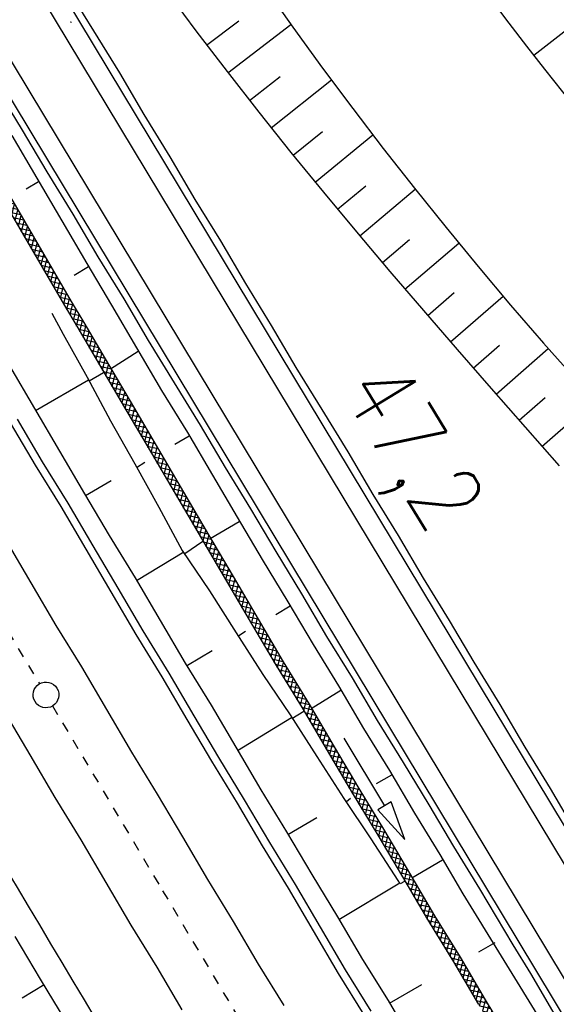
# Model space of a CAD drawing. Extents: x 448150 to 449332, y 437108 to 438384.
# Tile 23 of 172: x 448518 to 448545, y 437792 to 437842. Entities that reach past the tile are written whole.
import ezdxf

# ---------------------------------------------------------------- set-up
doc = ezdxf.new("R2010")
doc.units = 0
doc.header["$LTSCALE"] = 2
doc.header["$MEASUREMENT"] = 0
doc.linetypes.add('ACAD_ISO10W100W', pattern=[0.5, 0.25, -0.25])
doc.linetypes.add('AUSGEZOGEN', pattern=[0])
doc.layers.get('0').update_dxf_attribs({"linetype": 'AUSGEZOGEN'})
for name, color, linetype in [('DB-Bahnachse', 7, 'CONTINUOUS'), ('DB-Bestand', 8, 'CONTINUOUS'), ('DB-Boeschungen', 15, 'CONTINUOUS'), ('DB-Flussumverlegungen', 15, 'CONTINUOUS'), ('DB-Gleisachsen', 7, 'CONTINUOUS'), ('DB-GRABEN', 15, 'AUSGEZOGEN'), ('DB-Kabelanlagen', 15, 'CONTINUOUS'), ('DB-LS-Waende', 15, 'CONTINUOUS'), ('DB-Wegboeschungen', 15, 'CONTINUOUS'), ('DB-Wege', 15, 'CONTINUOUS'), ('SCHLITZRINNE', 200, 'AUSGEZOGEN')]:
    doc.layers.add(name, color=color, linetype=linetype)
doc.styles.add('ROMANS', font='romans.shx', dxfattribs={"width": 0.8})
pattern_1 = [(358.2745, (448649.3639, 437806.4096), (0.045166, 1.49932), [])]

# ---------------------------------------------------------------- blocks, each defined once
blk = doc.blocks.new('*X217')
at = {"color": 0, "linetype": 'ByBlock'}
for p, q in [((-676067, -434763), (-676114, -434716)), ((-675960, -434766), (-675571, -434377)), ((-675739, -434772), (-675934, -434577)), ((-675412, -434781), (-675755, -434438)), ((-675650, -434775), (-675260, -434384)), ((-675087, -434788), (-675496, -434379)), ((-675340, -434782), (-674948, -434390)), ((-674762, -434794), (-675171, -434386)), ((-675028, -434789), (-674636, -434397)), ((-674437, -434801), (-674846, -434393)), ((-674717, -434795), (-674325, -434403)), ((-674113, -434808), (-674521, -434399)), ((-674405, -434802), (-674013, -434410)), ((-673788, -434814), (-674196, -434406)), ((-674093, -434808), (-673701, -434416)), ((-673463, -434821), (-673871, -434413)), ((-673781, -434814), (-673389, -434422)), ((-673138, -434828), (-673546, -434419)), ((-673469, -434821), (-673077, -434429)), ((-672813, -434834), (-673221, -434426)), ((-673158, -434827), (-672766, -434435)), ((-672488, -434841), (-672897, -434433)), ((-672846, -434834), (-672454, -434442)), ((-672163, -434848), (-672572, -434439)), ((-672534, -434840), (-672142, -434448)), ((-671839, -434854), (-672247, -434446)), ((-672222, -434846), (-671830, -434455)), ((-671514, -434861), (-671922, -434453)), ((-671910, -434853), (-671518, -434461)), ((-671599, -434859), (-671207, -434467)), ((-671189, -434868), (-671597, -434459)), ((-671287, -434866), (-670895, -434474)), ((-670864, -434874), (-671272, -434466)), ((-670975, -434872), (-670583, -434480)), ((-670539, -434881), (-670947, -434473)), ((-670663, -434878), (-670271, -434487)), ((-670214, -434888), (-670622, -434479)), ((-670351, -434885), (-669960, -434493)), ((-669889, -434894), (-670298, -434486)), ((-670040, -434891), (-669648, -434499)), ((-669564, -434901), (-669973, -434493)), ((-669728, -434898), (-669336, -434506)), ((-669240, -434908), (-669648, -434499)), ((-669416, -434904), (-669024, -434512)), ((-668915, -434914), (-669323, -434506)), ((-669104, -434910), (-668712, -434519)), ((-668590, -434921), (-668998, -434513)), ((-668792, -434917), (-668401, -434525)), ((-668265, -434928), (-668673, -434519)), ((-668481, -434923), (-668089, -434531)), ((-667940, -434934), (-668348, -434526)), ((-668169, -434930), (-667777, -434538)), ((-667615, -434941), (-668023, -434533)), ((-667857, -434936), (-667465, -434544)), ((-667290, -434948), (-667699, -434539)), ((-667545, -434942), (-667153, -434551)), ((-666966, -434954), (-667374, -434546)), ((-667233, -434949), (-666842, -434557)), ((-666641, -434961), (-667049, -434553)), ((-666922, -434955), (-666530, -434563)), ((-666316, -434968), (-666724, -434559)), ((-666610, -434962), (-666218, -434570)), ((-665991, -434974), (-666399, -434566)), ((-666298, -434968), (-665906, -434576)), ((-665666, -434981), (-666074, -434573)), ((-665986, -434974), (-665594, -434583)), ((-665341, -434988), (-665749, -434579)), ((-665674, -434981), (-665283, -434589)), ((-665016, -434994), (-665424, -434586)), ((-665363, -434987), (-664971, -434595)), ((-664692, -435001), (-665100, -434593)), ((-665051, -434994), (-664659, -434602)), ((-664367, -435008), (-664775, -434600)), ((-664739, -435000), (-664347, -434608)), ((-664042, -435014), (-664450, -434606)), ((-664427, -435006), (-664036, -434615)), ((-663717, -435021), (-664125, -434613)), ((-664115, -435013), (-663724, -434621)), ((-663804, -435019), (-663412, -434628)), ((-663392, -435028), (-663800, -434620)), ((-663492, -435026), (-663100, -434634)), ((-663067, -435034), (-663475, -434626)), ((-663180, -435032), (-662788, -434640)), ((-662742, -435041), (-663150, -434633)), ((-662868, -435038), (-662477, -434647)), ((-662418, -435048), (-662825, -434640)), ((-662556, -435045), (-662165, -434653)), ((-662093, -435054), (-662501, -434646)), ((-662245, -435051), (-661853, -434660)), ((-661768, -435061), (-662176, -434653)), ((-661933, -435058), (-661541, -434666)), ((-661443, -435068), (-661851, -434660)), ((-661621, -435064), (-661229, -434672)), ((-661118, -435074), (-661526, -434666)), ((-661309, -435070), (-660918, -434679)), ((-660793, -435081), (-661201, -434673)), ((-660997, -435077), (-660606, -434685)), ((-660468, -435088), (-660876, -434680)), ((-660686, -435083), (-660294, -434692)), ((-660143, -435094), (-660551, -434686)), ((-660374, -435090), (-659982, -434698)), ((-659819, -435101), (-660226, -434693)), ((-660062, -435096), (-659670, -434704)), ((-659494, -435108), (-659902, -434700)), ((-659750, -435102), (-659359, -434711)), ((-659169, -435114), (-659577, -434706)), ((-659438, -435109), (-659047, -434717)), ((-658844, -435121), (-659252, -434713)), ((-659127, -435115), (-658735, -434724)), ((-658519, -435128), (-658927, -434720)), ((-658815, -435121), (-658423, -434730)), ((-658194, -435134), (-658602, -434726)), ((-658503, -435128), (-658112, -434736)), ((-657869, -435141), (-658277, -434733)), ((-658191, -435134), (-657800, -434743)), ((-657545, -435148), (-657952, -434740)), ((-657879, -435141), (-657488, -434749)), ((-657220, -435154), (-657627, -434746)), ((-657568, -435147), (-657176, -434756)), ((-656895, -435161), (-657303, -434753)), ((-657256, -435153), (-656864, -434762)), ((-656570, -435168), (-656978, -434760)), ((-656944, -435160), (-656553, -434769)), ((-656245, -435174), (-656653, -434766)), ((-656632, -435166), (-656241, -434775)), ((-655920, -435181), (-656328, -434773)), ((-656320, -435173), (-655929, -434781)), ((-656009, -435179), (-655617, -434787)), ((-655596, -435187), (-656003, -434780)), ((-655696, -435185), (-655304, -434793)), ((-655272, -435193), (-655679, -434786)), ((-655384, -435191), (-654992, -434799)), ((-654948, -435199), (-655354, -434792)), ((-655071, -435197), (-654679, -434804)), ((-654624, -435205), (-655030, -434798)), ((-654759, -435202), (-654366, -434810)), ((-654299, -435211), (-654706, -434804)), ((-654446, -435208), (-654054, -434815)), ((-653975, -435217), (-654382, -434810)), ((-654134, -435214), (-653741, -434821)), ((-653651, -435223), (-654059, -434815)), ((-653821, -435219), (-653428, -434826)), ((-653327, -435228), (-653735, -434821)), ((-653509, -435225), (-653115, -434831)), ((-653003, -435234), (-653411, -434826)), ((-653196, -435231), (-652802, -434837)), ((-652679, -435240), (-653087, -434832)), ((-652884, -435237), (-652489, -434842)), ((-652355, -435246), (-652764, -434837)), ((-652572, -435242), (-652176, -434847)), ((-652031, -435252), (-652440, -434843)), ((-651706, -435258), (-652116, -434848)), ((-652259, -435248), (-651864, -434853)), ((-651947, -435254), (-651551, -434859)), ((-651382, -435264), (-651792, -434854)), ((-651634, -435259), (-651239, -434864)), ((-651058, -435270), (-651468, -434860)), ((-651322, -435265), (-650926, -434870)), ((-650734, -435276), (-651144, -434866)), ((-651009, -435271), (-650614, -434876)), ((-650410, -435282), (-650820, -434872)), ((-650697, -435276), (-650301, -434881)), ((-650086, -435288), (-650496, -434878)), ((-650384, -435282), (-649989, -434887)), ((-649762, -435294), (-650172, -434884)), ((-650072, -435288), (-649676, -434893)), ((-649438, -435299), (-649848, -434890)), ((-649759, -435294), (-649364, -434898)), ((-649114, -435305), (-649523, -434896)), ((-649446, -435299), (-649051, -434904)), ((-648790, -435310), (-649199, -434901)), ((-649134, -435304), (-648739, -434910)), ((-648467, -435316), (-648875, -434907)), ((-648821, -435310), (-648426, -434916)), ((-648143, -435321), (-648551, -434913)), ((-648508, -435315), (-648114, -434921)), ((-647819, -435327), (-648227, -434919)), ((-648195, -435320), (-647802, -434927)), ((-647496, -435332), (-647903, -434925)), ((-647882, -435326), (-647489, -434933)), ((-647172, -435338), (-647579, -434931)), ((-647569, -435331), (-647177, -434938)), ((-647256, -435336), (-646864, -434944)), ((-646848, -435344), (-647255, -434937)), ((-646944, -435342), (-646552, -434950)), ((-646524, -435350), (-646930, -434943)), ((-646631, -435348), (-646239, -434956)), ((-646200, -435356), (-646606, -434949)), ((-646319, -435353), (-645927, -434961)), ((-645875, -435362), (-646282, -434955)), ((-646006, -435359), (-645614, -434967)), ((-645551, -435367), (-645958, -434961)), ((-645694, -435365), (-645302, -434973)), ((-645227, -435373), (-645634, -434967)), ((-645381, -435371), (-644989, -434978)), ((-644903, -435379), (-645310, -434973)), ((-645069, -435376), (-644677, -434984)), ((-644579, -435385), (-644986, -434978)), ((-644756, -435382), (-644364, -434990)), ((-644255, -435391), (-644662, -434984)), ((-644444, -435388), (-644052, -434996)), ((-643931, -435397), (-644337, -434990)), ((-644131, -435393), (-643739, -435001)), ((-643607, -435403), (-644013, -434996)), ((-643819, -435399), (-643427, -435007)), ((-643282, -435409), (-643689, -435002)), ((-643506, -435405), (-643114, -435013)), ((-642958, -435415), (-643365, -435008)), ((-643194, -435411), (-642802, -435018)), ((-642634, -435421), (-643041, -435014)), ((-642881, -435416), (-642489, -435024)), ((-642310, -435427), (-642717, -435020)), ((-642569, -435422), (-642177, -435030)), ((-641986, -435433), (-642393, -435026)), ((-642256, -435428), (-641864, -435035)), ((-641662, -435439), (-642069, -435032)), ((-641944, -435433), (-641551, -435040)), ((-641338, -435444), (-641745, -435037)), ((-641631, -435439), (-641238, -435046)), ((-641014, -435450), (-641421, -435043)), ((-641319, -435445), (-640925, -435051)), ((-640690, -435456), (-641098, -435048)), ((-641006, -435450), (-640612, -435056)), ((-640365, -435462), (-640774, -435054)), ((-640694, -435456), (-640300, -435062)), ((-640041, -435468), (-640450, -435059)), ((-640381, -435462), (-639987, -435067)), ((-639717, -435474), (-640126, -435065)), ((-640069, -435468), (-639674, -435072)), ((-639393, -435480), (-639803, -435070)), ((-639756, -435473), (-639361, -435078)), ((-639069, -435486), (-639479, -435076)), ((-639444, -435479), (-639049, -435084)), ((-638745, -435492), (-639155, -435082)), ((-639131, -435485), (-638736, -435090)), ((-638421, -435498), (-638831, -435088)), ((-638819, -435490), (-638424, -435095)), ((-638097, -435504), (-638506, -435094)), ((-638506, -435496), (-638111, -435101)), ((-638194, -435502), (-637799, -435107)), ((-637772, -435510), (-638182, -435100)), ((-637882, -435508), (-637486, -435112)), ((-637448, -435515), (-637858, -435106)), ((-637569, -435513), (-637174, -435118)), ((-637124, -435521), (-637534, -435112)), ((-637257, -435519), (-636861, -435124)), ((-636801, -435527), (-637210, -435117)), ((-636944, -435524), (-636549, -435130)), ((-636477, -435532), (-636886, -435123)), ((-636631, -435530), (-636236, -435135)), ((-636153, -435538), (-636562, -435129)), ((-636318, -435535), (-635924, -435141)), ((-635829, -435543), (-636238, -435135)), ((-636005, -435540), (-635611, -435147)), ((-635506, -435549), (-635913, -435141)), ((-635692, -435546), (-635299, -435152)), ((-635182, -435554), (-635589, -435147)), ((-635379, -435551), (-634986, -435158)), ((-634858, -435560), (-635265, -435153)), ((-635067, -435556), (-634674, -435164)), ((-634537, -435563), (-634941, -435159)), ((-634754, -435562), (-634356, -435164)), ((-634220, -435562), (-634618, -435164)), ((-634436, -435563), (-634037, -435163)), ((-633902, -435562), (-634300, -435164)), ((-634118, -435562), (-633718, -435163)), ((-633584, -435561), (-633982, -435163)), ((-633799, -435562), (-633400, -435162)), ((-633267, -435561), (-633665, -435163)), ((-633480, -435561), (-633081, -435162)), ((-632949, -435560), (-633347, -435162)), ((-633162, -435561), (-632762, -435161)), ((-632631, -435560), (-633029, -435162)), ((-632843, -435560), (-632443, -435161)), ((-632314, -435559), (-632712, -435161)), ((-632524, -435559), (-632125, -435160)), ((-631992, -435562), (-632394, -435161)), ((-632205, -435559), (-631813, -435166)), ((-631668, -435568), (-632075, -435161)), ((-631892, -435564), (-631500, -435172)), ((-631344, -435574), (-631751, -435167)), ((-631580, -435570), (-631188, -435178)), ((-631020, -435580), (-631427, -435173)), ((-631267, -435575), (-630875, -435183)), ((-630696, -435586), (-631103, -435179)), ((-630955, -435581), (-630563, -435189)), ((-630372, -435592), (-630778, -435185)), ((-630642, -435587), (-630250, -435195)), ((-630048, -435598), (-630454, -435191)), ((-630330, -435593), (-629938, -435200)), ((-629723, -435604), (-630130, -435197)), ((-630017, -435598), (-629625, -435206)), ((-629399, -435610), (-629806, -435203)), ((-629705, -435604), (-629312, -435211)), ((-629075, -435615), (-629482, -435209)), ((-629392, -435610), (-628999, -435217)), ((-628751, -435621), (-629158, -435214)), ((-629080, -435615), (-628686, -435222)), ((-628427, -435627), (-628835, -435220)), ((-628767, -435621), (-628374, -435227)), ((-628103, -435633), (-628511, -435225)), ((-628455, -435627), (-628061, -435233)), ((-627779, -435639), (-628187, -435231)), ((-628142, -435633), (-627748, -435238)), ((-627455, -435645), (-627864, -435236)), ((-627830, -435638), (-627435, -435243)), ((-627131, -435650), (-627540, -435242)), ((-627517, -435644), (-627121, -435248)), ((-626813, -435650), (-627216, -435247)), ((-627205, -435650), (-626802, -435247)), ((-626496, -435649), (-626898, -435247)), ((-626887, -435650), (-626484, -435247)), ((-626178, -435649), (-626580, -435247)), ((-626568, -435649), (-626165, -435246)), ((-625860, -435648), (-626263, -435246)), ((-626250, -435649), (-625846, -435246)), ((-625543, -435648), (-625945, -435246)), ((-625931, -435648), (-625527, -435245)), ((-625225, -435647), (-625627, -435245)), ((-625612, -435648), (-625209, -435244)), ((-624907, -435647), (-625309, -435245)), ((-625293, -435647), (-624890, -435244)), ((-624588, -435647), (-624992, -435244)), ((-624975, -435647), (-624573, -435245)), ((-624265, -435653), (-624674, -435244)), ((-624656, -435646), (-624261, -435251)), ((-623941, -435658), (-624350, -435250)), ((-624343, -435652), (-623948, -435257)), ((-624030, -435657), (-623636, -435263)), ((-623617, -435664), (-624026, -435255)), ((-623717, -435662), (-623323, -435268)), ((-623294, -435670), (-623702, -435261)), ((-623404, -435668), (-623011, -435274)), ((-622970, -435675), (-623378, -435267)), ((-623092, -435673), (-622698, -435280)), ((-622646, -435681), (-623054, -435273)), ((-622779, -435678), (-622386, -435285)), ((-622322, -435686), (-622729, -435279)), ((-622466, -435684), (-622073, -435291)), ((-621999, -435692), (-622405, -435285)), ((-622153, -435689), (-621761, -435297)), ((-621880, -435492), (-622081, -435291)), ((-621731, -435323), (-621757, -435297)), ((-621841, -435695), (-621786, -435641)), ((-621674, -435698), (-621690, -435682)), ((-621528, -435700), (-621521, -435693)), ((-621350, -435704), (-621398, -435656)), ((-621216, -435706), (-621156, -435646)), ((-621026, -435710), (-621043, -435693))]:
    blk.add_line(p, q, dxfattribs=at)
blk = doc.blocks.new('*X221')
at = {"color": 0, "linetype": 'ByBlock'}
for p, q in [((-621881, -435417), (-621761, -435297)), ((-621841, -435695), (-621448, -435303)), ((-621350, -435704), (-621757, -435297)), ((-621528, -435700), (-621136, -435308)), ((-621026, -435710), (-621433, -435303)), ((-621216, -435706), (-620823, -435314)), ((-620702, -435715), (-621109, -435309)), ((-620903, -435712), (-620511, -435320)), ((-620378, -435721), (-620785, -435315)), ((-620591, -435718), (-620198, -435325)), ((-620054, -435727), (-620461, -435321)), ((-620278, -435723), (-619886, -435331)), ((-619730, -435733), (-620136, -435326)), ((-619966, -435729), (-619571, -435335)), ((-619411, -435733), (-619812, -435332)), ((-619652, -435734), (-619252, -435334)), ((-619094, -435733), (-619492, -435334)), ((-619334, -435733), (-618933, -435333)), ((-618776, -435732), (-619175, -435333)), ((-619015, -435733), (-618614, -435332)), ((-618458, -435732), (-618858, -435332)), ((-618696, -435732), (-618294, -435331)), ((-618141, -435731), (-618541, -435331)), ((-618377, -435732), (-617975, -435330)), ((-617823, -435731), (-618223, -435330)), ((-618059, -435731), (-617656, -435328)), ((-617505, -435730), (-617906, -435329)), ((-617740, -435731), (-617337, -435327)), ((-617188, -435730), (-617589, -435328)), ((-617421, -435730), (-617022, -435330)), ((-616863, -435736), (-617272, -435327)), ((-617104, -435731), (-616709, -435336)), ((-616539, -435742), (-616949, -435332)), ((-616792, -435737), (-616397, -435342)), ((-616215, -435748), (-616625, -435338)), ((-616479, -435743), (-616084, -435348)), ((-615891, -435753), (-616301, -435344)), ((-621674, -435698), (-621881, -435491)), ((-616167, -435748), (-615810, -435391)), ((-615964, -435362), (-615977, -435350)), ((-615567, -435759), (-615964, -435362)), ((-615854, -435754), (-615542, -435442)), ((-615810, -435391), (-615772, -435353)), ((-615571, -435437), (-615653, -435355)), ((-615243, -435765), (-615571, -435437)), ((-615542, -435442), (-615459, -435359)), ((-615542, -435760), (-615275, -435493)), ((-615178, -435512), (-615329, -435361)), ((-615275, -435493), (-615147, -435365)), ((-615229, -435766), (-615008, -435544)), ((-614919, -435771), (-615178, -435512)), ((-615008, -435544), (-614834, -435370)), ((-614785, -435587), (-615004, -435367)), ((-614917, -435771), (-614741, -435595)), ((-614596, -435775), (-614785, -435587)), ((-614741, -435595), (-614518, -435372)), ((-614392, -435661), (-614681, -435373)), ((-614603, -435775), (-614473, -435646)), ((-614473, -435646), (-614199, -435372)), ((-614279, -435775), (-614392, -435661)), ((-613999, -435736), (-614363, -435372)), ((-614284, -435775), (-614206, -435697)), ((-614206, -435697), (-613881, -435371)), ((-613643, -435774), (-614045, -435372)), ((-613961, -435774), (-613999, -435736)), ((-613965, -435774), (-613939, -435748)), ((-613939, -435748), (-613562, -435371)), ((-613326, -435773), (-613728, -435371)), ((-613646, -435774), (-613243, -435370)), ((-613008, -435773), (-613410, -435371)), ((-613328, -435773), (-612924, -435370)), ((-612690, -435772), (-613092, -435370)), ((-613009, -435773), (-612606, -435369)), ((-612460, -435684), (-612775, -435370)), ((-612690, -435772), (-612460, -435542))]:
    blk.add_line(p, q, dxfattribs=at)

msp = doc.modelspace()

# ---------------------------------------------------------------- hatches: boundary and pattern name
at = {"layer": 'SCHLITZRINNE'}
h = msp.add_hatch(dxfattribs=at)
h.set_pattern_fill('_USER', color=256, scale=1.5, angle=45, style=0, pattern_type=0)
h.set_pattern_definition([(353.2904, (448535.0215, 437939.729), (0.175256, 1.489727), [])])
edge = h.paths.add_edge_path()
edge.add_arc((450110.131, 439174.886), 2002.145, 217.646692, 217.752161)
edge.add_arc((450110.131, 439174.886), 2001.645, 217.646692, 217.805031)
edge.add_arc((450106.011, 439171.69), 1996.431, 217.805031, 218.163888)
edge.add_arc((450104.62, 439170.597), 1994.662, 218.163888, 218.52344)
edge.add_arc((450102.361, 439168.798), 1991.774, 218.52344, 218.883253)
edge.add_arc((450113.08, 439177.442), 2005.544, 218.883253, 219.240385)
edge.add_arc((450118.779, 439182.096), 2012.902, 219.240385, 219.596863)
edge.add_arc((450119.441, 439182.644), 2013.761, 219.596863, 219.953466)
edge.add_arc((450109.131, 439174.008), 2000.312, 219.953466, 220.311265)
edge.add_arc((450102.119, 439168.058), 1991.116, 220.311265, 220.670649)
edge.add_arc((450113.581, 439177.907), 2006.229, 220.670648, 221.028676)
edge.add_arc((450111.635, 439176.213), 2003.648, 221.028676, 221.386868)
edge.add_arc((450104.985, 439170.354), 1994.786, 221.386868, 221.745856)
edge.add_arc((450107.893, 439172.948), 1998.682, 221.745856, 222.104414)
edge.add_arc((450110.123, 439174.964), 2001.688, 222.104414, 222.462704)
edge.add_arc((450114.233, 439178.725), 2007.259, 222.462704, 222.819762)
edge.add_arc((450115.823, 439180.198), 2009.427, 222.819762, 223.176628)
edge.add_arc((450111.741, 439176.368), 2003.829, 223.176628, 223.534855)
edge.add_arc((450104.444, 439169.436), 1993.765, 223.534855, 223.893985)
edge.add_arc((450103.987, 439168.996), 1993.131, 223.893985, 224.25291)
edge.add_arc((450116.356, 439181.046), 2010.399, 224.252911, 224.610291)
edge.add_arc((450116.766, 439181.451), 2010.976, 224.610291, 224.721288)
edge.add_line((448524.848, 437951.994), (448525.244, 437952.3))
h = msp.add_hatch(dxfattribs=at)
h.set_pattern_fill('_USER', color=256, scale=1.5, angle=45, style=0, pattern_type=0)
h.set_pattern_definition(pattern_1)
edge = h.paths.add_edge_path()
edge.add_arc((450115.823, 439180.198), 2009.927, 222.955101, 223.176628)
edge.add_arc((450111.741, 439176.368), 2004.329, 223.176628, 223.534855)
edge.add_arc((450104.444, 439169.436), 1994.265, 223.534855, 223.893985)
edge.add_arc((450103.987, 439168.996), 1993.631, 223.893985, 224.25291)
edge.add_arc((450116.356, 439181.046), 2010.899, 224.252911, 224.610291)
edge.add_arc((450116.766, 439181.451), 2011.476, 224.610291, 224.721288)
edge.add_arc((450110.131, 439174.886), 2001.645, 217.646692, 217.805031)
edge.add_arc((450106.011, 439171.69), 1996.431, 217.805031, 218.163888)
edge.add_arc((450104.62, 439170.597), 1994.662, 218.163888, 218.52344)
edge.add_arc((450102.361, 439168.798), 1991.774, 218.52344, 218.883253)
edge.add_arc((450113.08, 439177.442), 2005.544, 218.883253, 219.240385)
edge.add_arc((450118.779, 439182.096), 2012.902, 219.240385, 219.596863)
edge.add_arc((450119.441, 439182.644), 2013.761, 219.596863, 219.953466)
edge.add_arc((450109.131, 439174.008), 2000.312, 219.953466, 220.311265)
edge.add_arc((450102.119, 439168.058), 1991.116, 220.311265, 220.670649)
edge.add_arc((450113.581, 439177.907), 2006.229, 220.670648, 221.028676)
edge.add_arc((450111.635, 439176.213), 2003.648, 221.028676, 221.386868)
edge.add_arc((450104.985, 439170.354), 1994.786, 221.386868, 221.745856)
edge.add_arc((450107.893, 439172.948), 1998.682, 221.745856, 222.104414)
edge.add_arc((450110.123, 439174.964), 2001.688, 222.104414, 222.462704)
edge.add_arc((450114.233, 439178.725), 2007.259, 222.462704, 222.819762)
edge.add_arc((450115.823, 439180.198), 2009.427, 222.819762, 223.176628)
edge.add_arc((450111.741, 439176.368), 2003.829, 223.176628, 223.534855)
edge.add_arc((450104.444, 439169.436), 1993.765, 223.534855, 223.893985)
edge.add_arc((450103.987, 439168.996), 1993.131, 223.893985, 224.25291)
edge.add_arc((450116.356, 439181.046), 2010.399, 224.252911, 224.610291)
edge.add_arc((450116.766, 439181.451), 2010.976, 224.610291, 224.721288)
h = msp.add_hatch(dxfattribs=at)
h.set_pattern_fill('_USER', color=256, scale=1.5, angle=45, style=0, pattern_type=0)
h.set_pattern_definition(pattern_1)
edge = h.paths.add_edge_path()
edge.add_arc((450116.766, 439181.451), 2010.976, 224.721288, 224.967587)
edge.add_arc((450103.943, 439168.643), 1992.851, 224.967587, 225.253931)
edge.add_arc((450116.766, 439181.451), 2011.476, 224.721288, 224.806037)
edge.add_arc((450115.823, 439180.198), 2009.927, 222.955101, 223.176628)
edge.add_arc((450111.741, 439176.368), 2004.329, 223.176628, 223.534855)
edge.add_arc((450104.444, 439169.436), 1994.265, 223.534855, 223.893985)
edge.add_arc((450103.987, 439168.996), 1993.631, 223.893985, 224.25291)
edge.add_arc((450116.356, 439181.046), 2010.899, 224.252911, 224.610291)
edge.add_arc((450116.766, 439181.451), 2011.476, 224.610291, 224.721288)
edge.add_arc((450110.131, 439174.886), 2001.645, 217.646692, 217.805031)
edge.add_arc((450106.011, 439171.69), 1996.431, 217.805031, 218.163888)
edge.add_arc((450104.62, 439170.597), 1994.662, 218.163888, 218.52344)
edge.add_arc((450102.361, 439168.798), 1991.774, 218.52344, 218.883253)
edge.add_arc((450113.08, 439177.442), 2005.544, 218.883253, 219.240385)
edge.add_arc((450118.779, 439182.096), 2012.902, 219.240385, 219.596863)
edge.add_arc((450119.441, 439182.644), 2013.761, 219.596863, 219.953466)
edge.add_arc((450109.131, 439174.008), 2000.312, 219.953466, 220.311265)
edge.add_arc((450102.119, 439168.058), 1991.116, 220.311265, 220.670649)
edge.add_arc((450113.581, 439177.907), 2006.229, 220.670648, 221.028676)
edge.add_arc((450111.635, 439176.213), 2003.648, 221.028676, 221.386868)
edge.add_arc((450104.985, 439170.354), 1994.786, 221.386868, 221.745856)
edge.add_arc((450107.893, 439172.948), 1998.682, 221.745856, 222.104414)
edge.add_arc((450110.123, 439174.964), 2001.688, 222.104414, 222.462704)
edge.add_arc((450114.233, 439178.725), 2007.259, 222.462704, 222.819762)
edge.add_arc((450115.823, 439180.198), 2009.427, 222.819762, 223.176628)
edge.add_arc((450111.741, 439176.368), 2003.829, 223.176628, 223.534855)
edge.add_arc((450104.444, 439169.436), 1993.765, 223.534855, 223.893985)
edge.add_arc((450103.987, 439168.996), 1993.131, 223.893985, 224.25291)
edge.add_arc((450116.356, 439181.046), 2010.399, 224.252911, 224.610291)
edge.add_arc((450116.766, 439181.451), 2010.976, 224.610291, 224.721288)

# ---------------------------------------------------------------- linework, layer by layer
at = {"layer": 'DB-Bahnachse', "linetype": 'ACAD_ISO10W100W'}
for p, q in [((448499.71, 437841.377), (448519.226, 437808.661)), ((448519.892, 437807.545), (448525.472, 437798.189)), ((448525.472, 437798.189), (448545.122, 437765.246))]:
    msp.add_line(p, q, dxfattribs=at)
at = {"layer": 'DB-Bahnachse', "linetype": 'Continuous'}
msp.add_ellipse((448519.559, 437808.103), major_axis=(0.46, 0.46), ratio=1, start_param=4.476415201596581, end_param=10.75960050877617, dxfattribs=at)
at = {"layer": 'DB-Boeschungen', "linetype": 'Continuous'}
for p, q in [((448517.825, 437836.437), (448519.094, 437834.278)), ((448518.556, 437833.73), (448519.184, 437834.1)), ((448519.094, 437834.278), (448520.362, 437832.118)), ((448520.362, 437832.118), (448521.631, 437829.959)), ((448521.722, 437829.781), (448520.987, 437829.35)), ((448521.631, 437829.959), (448522.877, 437827.844)), ((448520.502, 437827.828), (448521.118, 437826.78)), ((448520.843, 437828.037), (448521.475, 437826.961)), ((448522.877, 437827.844), (448524.145, 437825.685)), ((448519.86, 437827.435), (448520.428, 437826.372)), ((448521.118, 437826.78), (448522.387, 437824.62)), ((448521.475, 437826.961), (448522.721, 437824.846)), ((448520.428, 437826.372), (448521.652, 437824.19)), ((448524.145, 437825.685), (448525.414, 437823.525)), ((448522.834, 437824.624), (448524.236, 437825.506)), ((448517.712, 437824.764), (448518.981, 437822.604)), ((448522.387, 437824.62), (448523.655, 437822.461)), ((448522.721, 437824.846), (448523.989, 437822.687)), ((448521.652, 437824.19), (448522.832, 437821.985)), ((448521.743, 437824.012), (448522.478, 437824.442)), ((448519.026, 437822.515), (448521.72, 437824.056)), ((448525.414, 437823.525), (448526.727, 437821.388)), ((448523.989, 437822.687), (448525.258, 437820.528)), ((448518.981, 437822.604), (448520.249, 437820.445)), ((448523.655, 437822.461), (448524.901, 437820.346)), ((448522.832, 437821.985), (448524.056, 437819.803)), ((448526.818, 437821.21), (448526.083, 437820.78)), ((448526.727, 437821.388), (448527.996, 437819.229)), ((448520.249, 437820.445), (448521.518, 437818.285)), ((448524.901, 437820.346), (448526.17, 437818.187)), ((448525.258, 437820.528), (448526.526, 437818.368)), ((448524.056, 437819.803), (448525.28, 437817.621)), ((448524.147, 437819.625), (448524.569, 437819.896)), ((448527.996, 437819.229), (448529.242, 437817.114)), ((448521.563, 437818.196), (448522.855, 437818.966)), ((448521.518, 437818.285), (448522.764, 437816.171)), ((448526.17, 437818.187), (448527.439, 437816.027)), ((448526.526, 437818.368), (448527.795, 437816.209)), ((448525.28, 437817.621), (448526.459, 437815.416)), ((448527.886, 437816.031), (448529.355, 437816.891)), ((448529.242, 437817.114), (448530.51, 437814.955)), ((448522.764, 437816.171), (448524.077, 437814.034)), ((448527.795, 437816.209), (448529.041, 437814.094)), ((448526.595, 437815.26), (448527.507, 437815.893)), ((448527.439, 437816.027), (448528.707, 437813.868)), ((448524.145, 437813.9), (448526.549, 437815.35)), ((448526.459, 437815.416), (448527.839, 437813.369)), ((448530.51, 437814.955), (448531.823, 437812.818)), ((448524.077, 437814.034), (448525.346, 437811.874)), ((448528.707, 437813.868), (448529.976, 437811.708)), ((448529.041, 437814.094), (448530.31, 437811.934)), ((448527.839, 437813.369), (448529.197, 437811.255)), ((448531.823, 437812.818), (448533.092, 437810.659)), ((448531.937, 437812.595), (448531.202, 437812.165)), ((448525.346, 437811.874), (448526.614, 437809.715)), ((448529.976, 437811.708), (448531.222, 437809.593)), ((448530.31, 437811.934), (448531.578, 437809.775)), ((448529.197, 437811.255), (448530.554, 437809.141)), ((448529.287, 437811.077), (448529.666, 437811.326)), ((448533.092, 437810.659), (448534.382, 437808.566)), ((448526.727, 437809.604), (448527.974, 437810.351)), ((448526.614, 437809.715), (448527.928, 437807.578)), ((448531.578, 437809.775), (448532.891, 437807.638)), ((448531.222, 437809.593), (448532.535, 437807.457)), ((448530.554, 437809.141), (448531.934, 437807.094)), ((448533.005, 437807.416), (448534.496, 437808.344)), ((448534.382, 437808.566), (448535.651, 437806.407)), ((448527.928, 437807.578), (448529.173, 437805.463)), ((448532.025, 437806.916), (448532.626, 437807.278)), ((448532.535, 437807.457), (448533.804, 437805.297)), ((448532.891, 437807.638), (448534.16, 437805.479)), ((448529.264, 437805.285), (448532.002, 437806.961)), ((448531.934, 437807.094), (448533.292, 437804.98)), ((448535.651, 437806.407), (448536.964, 437804.27)), ((448529.173, 437805.463), (448530.442, 437803.304)), ((448533.804, 437805.297), (448535.072, 437803.138)), ((448534.16, 437805.479), (448535.406, 437803.364)), ((448533.292, 437804.98), (448534.649, 437802.866)), ((448536.964, 437804.27), (448538.233, 437802.111)), ((448537.078, 437804.047), (448536.299, 437803.594)), ((448530.442, 437803.304), (448531.755, 437801.167)), ((448535.406, 437803.364), (448536.719, 437801.227)), ((448534.649, 437802.866), (448536.029, 437800.819)), ((448534.785, 437802.711), (448534.985, 437802.869)), ((448535.072, 437803.138), (448536.385, 437801.001)), ((448531.823, 437801.034), (448533.293, 437801.894)), ((448538.233, 437802.111), (448539.523, 437800.019)), ((448536.719, 437801.227), (448537.988, 437799.068)), ((448531.755, 437801.167), (448533.024, 437799.008)), ((448536.029, 437800.819), (448537.387, 437798.705)), ((448536.385, 437801.001), (448537.631, 437798.886)), ((448538.101, 437798.845), (448539.66, 437799.751)), ((448539.523, 437800.019), (448540.687, 437798.037)), ((448533.024, 437799.008), (448534.337, 437796.871)), ((448537.387, 437798.705), (448537.472, 437798.578)), ((448537.631, 437798.886), (448538.9, 437796.727)), ((448537.988, 437799.068), (448539.256, 437796.908)), ((448534.405, 437796.737), (448537.499, 437798.595)), ((448537.522, 437798.55), (448537.745, 437798.663)), ((448540.687, 437798.037), (448544.709, 437791.494)), ((448534.337, 437796.871), (448535.606, 437794.712)), ((448538.9, 437796.727), (448540.213, 437794.59)), ((448539.256, 437796.908), (448540.547, 437794.816)), ((448517.989, 437795.865), (448519.258, 437793.706)), ((448542.308, 437795.545), (448541.484, 437795.069)), ((448535.606, 437794.712), (448536.896, 437792.619)), ((448540.547, 437794.816), (448541.815, 437792.657)), ((448540.213, 437794.59), (448541.482, 437792.431)), ((448519.258, 437793.706), (448520.571, 437791.569)), ((448519.461, 437793.417), (448518.348, 437792.737)), ((448536.964, 437792.486), (448538.612, 437793.437)), ((448536.896, 437792.619), (448538.165, 437790.46)), ((448541.815, 437792.657), (448543.128, 437790.52))]:
    msp.add_line(p, q, dxfattribs=at)
at = {"layer": 'DB-Flussumverlegungen', "linetype": 'Continuous'}
for p, q in [((448525.602, 437843.834), (448527.153, 437841.743)), ((448530.601, 437844.007), (448532.077, 437841.921)), ((448547.362, 437842.888), (448544.284, 437840.493)), ((448527.7, 437841.02), (448529.334, 437842.253)), ((448528.782, 437839.61), (448531.973, 437842.067)), ((448527.153, 437841.743), (448528.734, 437839.672)), ((448532.077, 437841.921), (448533.578, 437839.854)), ((448528.734, 437839.672), (448530.342, 437837.619)), ((448533.578, 437839.854), (448535.105, 437837.805)), ((448529.876, 437838.209), (448531.434, 437839.433)), ((448530.977, 437836.822), (448534.025, 437839.25)), ((448530.342, 437837.619), (448531.974, 437835.582)), ((448535.105, 437837.805), (448536.656, 437835.775)), ((448532.087, 437835.443), (448533.578, 437836.647)), ((448533.207, 437834.071), (448536.127, 437836.463)), ((448531.974, 437835.582), (448533.628, 437833.56)), ((448536.656, 437835.775), (448538.232, 437833.764)), ((448534.335, 437832.706), (448535.765, 437833.895)), ((448535.47, 437831.348), (448538.274, 437833.711)), ((448538.232, 437833.764), (448539.832, 437831.773)), ((448533.628, 437833.56), (448535.3, 437831.551)), ((448539.832, 437831.773), (448541.457, 437829.801)), ((448535.3, 437831.551), (448536.988, 437829.555)), ((448536.609, 437830.001), (448537.989, 437831.173)), ((448537.753, 437828.659), (448540.476, 437830.987)), ((448541.457, 437829.801), (448543.105, 437827.849)), ((448536.988, 437829.555), (448538.689, 437827.569)), ((448538.903, 437827.321), (448540.248, 437828.48)), ((448540.057, 437825.987), (448542.722, 437828.299)), ((448543.105, 437827.849), (448544.777, 437825.917)), ((448538.689, 437827.569), (448540.4, 437825.593)), ((448541.216, 437824.657), (448542.539, 437825.813)), ((448542.373, 437823.334), (448545.017, 437825.645)), ((448544.777, 437825.917), (448546.473, 437824.006)), ((448540.4, 437825.593), (448542.118, 437823.624)), ((448542.118, 437823.624), (448543.841, 437821.662)), ((448543.532, 437822.014), (448544.858, 437823.172)), ((448544.694, 437820.694), (448547.36, 437823.025)), ((448543.841, 437821.662), (448545.566, 437819.705))]:
    msp.add_line(p, q, dxfattribs=at)
for major_axis, end_param in [((139.017, 139.017), 3.279796), ((141.775, 141.775), 3.279162)]:
    msp.add_ellipse((448702.515, 437963.632), major_axis=major_axis, ratio=1, start_param=2.808613, end_param=end_param, dxfattribs=at)
at = {"layer": 'DB-Gleisachsen', "linetype": 'Continuous'}
for p, q in [((448517.524, 437815.942), (448518.792, 437813.783)), ((448518.792, 437813.783), (448520.061, 437811.623)), ((448520.061, 437811.623), (448521.351, 437809.531)), ((448521.351, 437809.531), (448522.62, 437807.372)), ((448517.478, 437807.221), (448518.747, 437805.062)), ((448522.62, 437807.372), (448523.889, 437805.212)), ((448523.889, 437805.212), (448525.202, 437803.076)), ((448518.747, 437805.062), (448520.015, 437802.902)), ((448520.015, 437802.902), (448521.329, 437800.765)), ((448525.202, 437803.076), (448526.471, 437800.916)), ((448521.329, 437800.765), (448522.597, 437798.606)), ((448526.471, 437800.916), (448527.739, 437798.757)), ((448527.739, 437798.757), (448529.052, 437796.62)), ((448522.597, 437798.606), (448523.866, 437796.447)), ((448523.866, 437796.447), (448525.179, 437794.31)), ((448529.052, 437796.62), (448530.321, 437794.461)), ((448525.179, 437794.31), (448526.448, 437792.15)), ((448530.321, 437794.461), (448531.611, 437792.368))]:
    msp.add_line(p, q, dxfattribs=at)
at = {"layer": 'DB-GRABEN', "linetype": 'Continuous'}
for p, q in [((448510.602, 437844.768), (448520.502, 437827.828)), ((448510.948, 437844.967), (448520.843, 437828.037)), ((448534.653, 437805.911), (448536.719, 437802.485)), ((448537.061, 437802.692), (448536.719, 437802.485)), ((448537.752, 437800.773), (448537.061, 437802.692)), ((448536.719, 437802.485), (448536.376, 437802.279)), ((448536.376, 437802.279), (448537.752, 437800.773))]:
    msp.add_line(p, q, dxfattribs=at)
at = {"layer": 'DB-Kabelanlagen', "linetype": 'Continuous'}
for p, q in [((448517.748, 437821.892), (448519.016, 437819.733)), ((448518.104, 437822.074), (448519.373, 437819.915)), ((448519.016, 437819.733), (448520.307, 437817.641)), ((448519.373, 437819.915), (448520.663, 437817.823)), ((448520.307, 437817.641), (448521.575, 437815.481)), ((448520.663, 437817.823), (448521.932, 437815.663)), ((448521.932, 437815.663), (448523.2, 437813.504)), ((448521.575, 437815.481), (448522.844, 437813.322)), ((448522.844, 437813.322), (448524.113, 437811.162)), ((448523.2, 437813.504), (448524.469, 437811.344)), ((448524.113, 437811.162), (448525.426, 437809.026)), ((448524.469, 437811.344), (448525.782, 437809.208)), ((448525.782, 437809.208), (448527.051, 437807.048)), ((448525.426, 437809.026), (448526.694, 437806.866)), ((448526.694, 437806.866), (448527.94, 437804.751)), ((448527.051, 437807.048), (448528.297, 437804.933)), ((448527.94, 437804.751), (448529.253, 437802.615)), ((448528.297, 437804.933), (448529.61, 437802.797)), ((448529.61, 437802.797), (448530.879, 437800.637)), ((448529.253, 437802.615), (448530.522, 437800.455)), ((448530.522, 437800.455), (448531.835, 437798.318)), ((448530.879, 437800.637), (448532.192, 437798.5)), ((448531.835, 437798.318), (448533.104, 437796.159)), ((448532.192, 437798.5), (448533.46, 437796.341)), ((448533.46, 437796.341), (448534.729, 437794.182)), ((448533.104, 437796.159), (448534.372, 437794)), ((448534.372, 437794), (448535.663, 437791.907)), ((448534.729, 437794.182), (448536.019, 437792.089))]:
    msp.add_line(p, q, dxfattribs=at)
at = {"layer": 'DB-LS-Waende', "linetype": 'Continuous'}
msp.add_ellipse((453249.82, 440619.641), major_axis=(3895.442, 3895.442), ratio=1, start_param=2.876397, end_param=2.902077, dxfattribs=at)
at = {"layer": 'DB-Wegboeschungen', "linetype": 'Continuous'}
for p, q in [((448520.653, 437843.883), (448521.966, 437841.746)), ((448521.966, 437841.746), (448523.279, 437839.609)), ((448523.279, 437839.609), (448524.525, 437837.494)), ((448517.046, 437838.846), (448518.36, 437836.71)), ((448524.525, 437837.494), (448525.838, 437835.358)), ((448518.36, 437836.71), (448519.605, 437834.595)), ((448525.838, 437835.358), (448527.107, 437833.198)), ((448519.605, 437834.595), (448520.919, 437832.458)), ((448527.107, 437833.198), (448528.398, 437831.106)), ((448520.919, 437832.458), (448522.187, 437830.299)), ((448528.398, 437831.106), (448529.666, 437828.946)), ((448522.187, 437830.299), (448523.5, 437828.162)), ((448529.666, 437828.946), (448530.979, 437826.81)), ((448523.5, 437828.162), (448524.746, 437826.047)), ((448530.979, 437826.81), (448532.225, 437824.695)), ((448524.746, 437826.047), (448526.059, 437823.91)), ((448532.225, 437824.695), (448533.538, 437822.558)), ((448526.059, 437823.91), (448527.373, 437821.773)), ((448533.538, 437822.558), (448534.852, 437820.421)), ((448527.373, 437821.773), (448528.641, 437819.614)), ((448534.852, 437820.421), (448536.12, 437818.262)), ((448528.641, 437819.614), (448529.932, 437817.522)), ((448536.12, 437818.262), (448537.411, 437816.17)), ((448529.932, 437817.522), (448531.2, 437815.362)), ((448537.411, 437816.17), (448538.679, 437814.01)), ((448531.2, 437815.362), (448532.513, 437813.226)), ((448538.679, 437814.01), (448539.992, 437811.874)), ((448532.513, 437813.226), (448533.782, 437811.066)), ((448539.992, 437811.874), (448541.238, 437809.759)), ((448533.782, 437811.066), (448535.073, 437808.974)), ((448541.238, 437809.759), (448542.552, 437807.622)), ((448535.073, 437808.974), (448536.341, 437806.815)), ((448542.552, 437807.622), (448543.82, 437805.463)), ((448536.341, 437806.815), (448537.654, 437804.678)), ((448543.82, 437805.463), (448545.111, 437803.371)), ((448537.654, 437804.678), (448538.968, 437802.541)), ((448545.111, 437803.371), (448546.379, 437801.211)), ((448538.968, 437802.541), (448540.213, 437800.426)), ((448540.213, 437800.426), (448541.527, 437798.29)), ((448541.527, 437798.29), (448543.218, 437795.442)), ((448543.218, 437795.442), (448544.108, 437793.993)), ((448544.108, 437793.993), (448545.354, 437791.879))]:
    msp.add_line(p, q, dxfattribs=at)
at = {"layer": 'DB-Wege', "linetype": 'Continuous'}
for p, q in [((448505.981, 437867.527), (448568.393, 437764.019)), ((448505.723, 437866.017), (448567.317, 437763.867)), ((448507.627, 437857.05), (448564.093, 437763.404)), ((448507.711, 437854.975), (448542.678, 437796.983)), ((448542.678, 437796.983), (448563.023, 437763.242))]:
    msp.add_line(p, q, dxfattribs=at)

# ---------------------------------------------------------------- block references
at = {"layer": 'DB-GRABEN', "linetype": 'Continuous', "xscale": 0.0009999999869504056, "yscale": 0.0009999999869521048, "zscale": 0.001, "rotation": 301.4796983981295}
for name in ['*X217', '*X221']:
    msp.add_blockref(name, (449234.109, 437495.771), dxfattribs=at)

# ---------------------------------------------------------------- texts
at = {"layer": 'DB-Bahnachse', "linetype": 'Continuous', "style": 'ROMANS', "oblique": 360, "width": 0.8334}
msp.add_text('47,2', height=3.5, rotation=301.4797, dxfattribs=at).set_placement((448534.451, 437823.55))
at = {"layer": 'DB-Bestand', "linetype": 'Continuous', "style": 'ROMANS', "oblique": 360, "width": 0.9}
msp.add_text('391.50', height=0.01, rotation=301.4797, dxfattribs=at).set_placement((448520.805, 437842.199))

doc.saveas('drawing.dxf')
